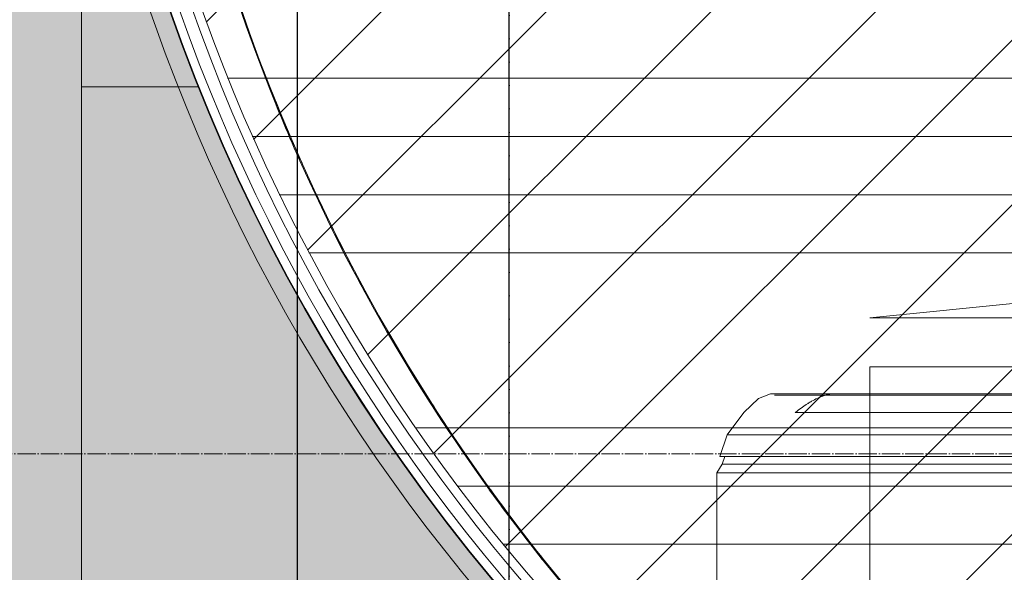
# Model space of a CAD drawing. Header units: millimetres. Extents: x -173851 to 481338, y -267897 to -21875.
# Tile 103 of 256: x -7394 to -6589, y -105487 to -105035. Entities that reach past the tile are written whole.
import ezdxf

# ---------------------------------------------------------------- set-up
doc = ezdxf.new("R2010")
doc.units = ezdxf.units.MM
doc.linetypes.add('-D1d1-15x02', pattern=[19, 15, -2, 0, -2])
doc.layers.get('Defpoints').update_dxf_attribs({"color": 31})
for name, color, linetype, lineweight in [('0_S_Black_02', 7, 'Continuous', 5), ('dim_light', 12, 'Continuous', 9), ('dim_pot', 183, 'Continuous', 9), ('pot sh', 183, 'Continuous', 15), ('Оборудование', 7, 'Continuous', 5), ('Оси', 7, 'Continuous', 5), ('Панели витража', 7, 'Continuous', 5), ('Перекрытия', 7, 'Continuous', 5), ('Сводный потолок_инженерия', 7, 'Continuous', 18), ('Стены', 7, 'Continuous', 5)]:
    doc.layers.add(name, color=color, linetype=linetype, lineweight=lineweight)
doc.layers.add('pol', color=7, linetype='Continuous', lineweight=15, true_color=0x55666d)
doc.styles.add('fl_iso paper', font='isocpeur.ttf', dxfattribs={"width": 0.8, "oblique": 10})
doc.dimstyles.new('In tre 1_75', dxfattribs={"dimtxt": 220, "dimasz": 120, "dimexe": 60, "dimexo": 10, "dimgap": 50, "dimtad": 1, "dimdec": 0, "dimrnd": 5, "dimzin": 0, "dimdsep": 46, "dimtxsty": 'fl_iso paper', "dimblk": 'ARCHTICK', "dimcen": 0, "dimdle": 60, "dimadec": 0, "dimazin": 0, "dimtfac": 1, "dimtdec": 0, "dimtofl": 0, "dimtmove": 1, "dimatfit": 1, "dimfxl": 1, "dimtfill": 1, "dimtolj": 1, "dimtzin": 0, "dimarcsym": 1})

# ---------------------------------------------------------------- blocks, each defined once
blk = doc.blocks.new('_ArchTick')
at = {"color": 0, "linetype": 'ByBlock', "lineweight": 9, "const_width": 0.15}
blk.add_lwpolyline([(-0.5, -0.5), (0.5, 0.5)], dxfattribs=at)
blk = doc.blocks.new('*D782')
at = {"layer": 'Defpoints', "color": 0, "linetype": 'ByBlock', "transparency": 16777216}
for p in [(-6994.127496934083, -102489.5881050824), (-6463.616192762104, -102489.5881050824), (-6321.10474033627, -105839.6011111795)]:
    blk.add_point(p, dxfattribs=at)
at = {"layer": 'dim_light', "color": 0, "linetype": 'ByBlock', "lineweight": -2, "transparency": 16777216}
for p, q in [((-6994.127496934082, -105899.6011111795), (-6994.127496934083, -102429.5881050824)), ((-6473.616192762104, -102489.5881050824), (-7054.127496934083, -102489.5881050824)), ((-6331.10474033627, -105839.6011111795), (-7054.127496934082, -105839.6011111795))]:
    blk.add_line(p, q, dxfattribs=at)
at = {"layer": 'dim_light', "color": 0, "linetype": 'ByBlock', "lineweight": -2, "transparency": 16777216, "xscale": 120, "yscale": 120, "zscale": 120}
for p, rotation in [((-6994.127496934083, -102489.5881050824), 90), ((-6994.127496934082, -105839.6011111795), 270)]:
    blk.add_blockref('_ArchTick', p, dxfattribs=dict(at, rotation=rotation))
at = {"layer": 'dim_light', "color": 0, "linetype": 'ByBlock', "transparency": 16777216, "insert": (-7154.12749693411, -104164.5946081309), "char_height": 220, "attachment_point": 5, "rotation": 90, "style": 'fl_iso paper', "bg_fill": 3, "box_fill_scale": 1.1, "bg_fill_color": 256, "bg_fill_true_color": 13158600, "bg_fill_transparency": 0}
blk.add_mtext('\\A1;3350', dxfattribs=at)
blk = doc.blocks.new('*D819')
at = {"layer": 'Defpoints', "color": 0, "linetype": 'ByBlock', "transparency": 16777216}
for p in [(-6641.730706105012, -98139.58810520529), (-7476.80338933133, -105839.6011111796), (-6815.147262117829, -105839.6011111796)]:
    blk.add_point(p, dxfattribs=at)
at = {"layer": 'dim_light', "color": 0, "linetype": 'ByBlock', "lineweight": -2, "transparency": 16777216}
for p, q in [((-7476.803389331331, -98079.58810520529), (-7476.80338933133, -105899.6011111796)), ((-6651.730706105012, -98139.58810520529), (-7536.803389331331, -98139.58810520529)), ((-6825.147262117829, -105839.6011111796), (-7536.80338933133, -105839.6011111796))]:
    blk.add_line(p, q, dxfattribs=at)
at = {"layer": 'dim_light', "color": 0, "linetype": 'ByBlock', "lineweight": -2, "transparency": 16777216, "xscale": 120, "yscale": 120, "zscale": 120}
for p, rotation in [((-7476.803389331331, -98139.58810520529), 90), ((-7476.80338933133, -105839.6011111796), 270)]:
    blk.add_blockref('_ArchTick', p, dxfattribs=dict(at, rotation=rotation))
at = {"layer": 'dim_light', "color": 0, "linetype": 'ByBlock', "transparency": 16777216, "insert": (-7636.803389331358, -101989.5946081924), "char_height": 220, "attachment_point": 5, "rotation": 90, "style": 'fl_iso paper', "bg_fill": 3, "box_fill_scale": 1.1, "bg_fill_color": 256, "bg_fill_true_color": 13158600, "bg_fill_transparency": 0}
blk.add_mtext('\\A1;7700', dxfattribs=at)
blk = doc.blocks.new('200W_komfort - КЭВ-29П2121W-16964316-План вент_ 3 Корп_ 1 Эт_в осях 5_1_0-13_1_0')
at = {"layer": 'Оборудование'}
for p, q in [((764.9999999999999, -30.00000000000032), (764.9999999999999, -265.5000000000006)), ((-676.1479309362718, -265.5000000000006), (764.9999999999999, -265.5000000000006)), ((760.7203149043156, -272.5000000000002), (764.9999999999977, -265.4999999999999)), ((760.7203149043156, -272.5000000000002), (-677.8152930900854, -272.5000000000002)), ((758.5329329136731, -278.8958102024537), (760.7203149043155, -272.5000000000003)), ((762.5866167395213, -278.8958102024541), (-762.5866167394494, -278.8958102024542)), ((756.5574076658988, -296.5249564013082), (762.5866167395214, -278.8958102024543)), ((-756.5574076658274, -296.524956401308), (756.5574076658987, -296.524956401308)), ((701.0000000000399, -314.6614164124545), (-700.9999999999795, -314.6614164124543)), ((701.0000000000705, -314.6614164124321), (-700.999999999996, -314.6614164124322)), ((-717.8111441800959, -328.9999999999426), (717.8111441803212, -328.9999999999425)), ((-669.1140385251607, -329.9999999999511), (669.1096386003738, -329.9999999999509)), ((669.1140385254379, -329.9999999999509), (721.2716677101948, -329.9999999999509))]:
    blk.add_line(p, q, dxfattribs=at)
at = {"layer": 'Оборудование', "flags": 128}
blk.add_lwpolyline([(721.2716677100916, -330.0000000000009), (721.2836462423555, -329.9999923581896), (731.1156605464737, -326.1436477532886), (743.076657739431, -314.7925812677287), (756.5574076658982, -296.5249564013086)], dxfattribs=at)
at = {"layer": 'Оборудование'}
for points in [[(689.7007142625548, -322.6497135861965), (690.1389562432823, -322.3812333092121), (690.5793770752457, -322.1059325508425), (691.0219774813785, -321.8239095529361)], [(691.621218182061, -321.4388406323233), (694.6464570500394, -319.4786216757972), (697.772641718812, -317.2091609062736), (701.0000000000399, -314.6614164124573)], [(673.8495127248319, -329.4852285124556), (672.1965852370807, -329.824797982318), (670.6148731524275, -329.9989851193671), (669.1107017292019, -329.9996858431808)], [(673.122395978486, -329.6256335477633), (674.8073552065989, -329.3256450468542), (676.5696143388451, -328.8478979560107), (678.4022366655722, -328.2014568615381)], [(680.7811599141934, -327.2828715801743), (679.9743717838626, -327.6194388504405), (679.1797887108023, -327.9259675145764), (678.3979521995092, -328.2017637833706)], [(682.8635852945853, -326.362006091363), (684.4012559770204, -325.6420528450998), (685.9775170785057, -324.820353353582), (687.5863504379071, -323.901552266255)], [(690.4900089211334, -322.1600356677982), (689.5084284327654, -322.7758306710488), (688.5370704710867, -323.3580637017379), (687.5773277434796, -323.9057501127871)]]:
    blk.add_open_spline(points, degree=3, dxfattribs=at)
for points, knots in [([(667.8241431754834, -329.956481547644), (668.3689580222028, -329.9941291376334), (669.4643765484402, -330.0200833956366), (670.6017241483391, -329.9522240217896), (671.1718120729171, -329.8964308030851)], [0.5555555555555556, 0.5555555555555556, 0.5555555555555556, 0.5555555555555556, 0.5833333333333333, 0.6102969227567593, 0.6102969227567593, 0.6102969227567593, 0.6102969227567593]), ([(678.5066184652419, -328.1644818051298), (678.5908971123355, -328.1345026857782), (679.7177704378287, -327.729617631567), (680.8709085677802, -327.2615789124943), (681.9579371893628, -326.7762526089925)], [0.718696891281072, 0.718696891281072, 0.718696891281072, 0.718696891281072, 0.7222222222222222, 0.7657507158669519, 0.7657507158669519, 0.7657507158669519, 0.7657507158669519])]:
    blk.add_open_spline(points, degree=3, knots=knots, dxfattribs=at)
blk = doc.blocks.new('A$C2f9d5261')
at = {"layer": 'Оборудование', "rotation": 180}
blk.add_blockref('200W_komfort - КЭВ-29П2121W-16964316-План вент_ 3 Корп_ 1 Эт_в осях 5_1_0-13_1_0', (4909.999999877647, 169.2000000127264), dxfattribs=at)
blk = doc.blocks.new('*D1228')
at = {"layer": 'Defpoints', "color": 0, "linetype": 'ByBlock', "transparency": 16777216}
for p in [(-6494.12749641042, -98089.58810506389), (-7167.346027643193, -105838.7881052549), (-6280.4385680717, -105838.7881052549)]:
    blk.add_point(p, dxfattribs=at)
at = {"layer": 'dim_pot', "color": 0, "linetype": 'ByBlock', "lineweight": -2, "transparency": 16777216}
for p, q in [((-7167.346027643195, -98029.58810506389), (-7167.346027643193, -105898.7881052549)), ((-6504.12749641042, -98089.58810506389), (-7227.346027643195, -98089.58810506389)), ((-6290.4385680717, -105838.7881052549), (-7227.346027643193, -105838.7881052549))]:
    blk.add_line(p, q, dxfattribs=at)
at = {"layer": 'dim_pot', "color": 0, "linetype": 'ByBlock', "lineweight": -2, "transparency": 16777216, "xscale": 120, "yscale": 120, "zscale": 120}
for p, rotation in [((-7167.346027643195, -98089.58810506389), 90), ((-7167.346027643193, -105838.7881052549), 270)]:
    blk.add_blockref('_ArchTick', p, dxfattribs=dict(at, rotation=rotation))
at = {"layer": 'dim_pot', "color": 0, "linetype": 'ByBlock', "transparency": 16777216, "insert": (-7327.346027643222, -101964.1881051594), "char_height": 220, "attachment_point": 5, "rotation": 90, "style": 'fl_iso paper', "bg_fill": 3, "box_fill_scale": 1.1, "bg_fill_color": 256, "bg_fill_true_color": 13158600, "bg_fill_transparency": 0}
blk.add_mtext('\\A1;7750', dxfattribs=at)
blk = doc.blocks.new('PAN_Door_Revolving - PAN_Door_Revolving-V15-50_AS_Plan_L01_Маркировочный - зависимый 4')
at = {"layer": 'Панели витража'}
for centre, radius, start, end in [((-3.896897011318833e-13, -1.244348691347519e-13), 1484.500000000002, 1.350985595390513, 58.45597265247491), ((-4.640709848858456e-13, -1.627829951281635e-13), 1477.000000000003, 301.5571422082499, 58.4428577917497), ((-4.640709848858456e-13, -1.627829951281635e-13), 1467.000000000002, 301.5571422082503, 58.44285779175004), ((-3.896897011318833e-13, -1.244348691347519e-13), 1459.500000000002, 1.374131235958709, 57.06262860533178)]:
    blk.add_arc(centre, radius, start, end, dxfattribs=at)
blk = doc.blocks.new('RST_AR_KMN_R22_SLB_FCD_rvt-1-50_AS_Plan_L01_Маркировочный - зависимый 4')
at = {"layer": 'Панели витража', "lineweight": 5, "rotation": 180}
blk.add_blockref('PAN_Door_Revolving - PAN_Door_Revolving-V15-50_AS_Plan_L01_Маркировочный - зависимый 4', (80683.66844672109, 34178.38817031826), dxfattribs=at)

msp = doc.modelspace()

# ---------------------------------------------------------------- hatches: boundary and pattern name
at = {"layer": 'pol', "true_color": 0xa6a6a6}
h = msp.add_hatch(color=253, dxfattribs=at)
h.dxf.hatch_style = 1
h.paths.add_polyline_path([(-28194.92749652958, -86219.58801258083), (-28194.92749652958, -78989.58810517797), (-24044.12749692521, -78989.58810530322), (-24044.12749692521, -83819.58810511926), (-24764.12749692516, -83819.58810511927), (-24764.12749692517, -86789.5881052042), (-25324.12749692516, -86789.5881052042), (-25324.12749692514, -86219.58819790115)])
edge = h.paths.add_edge_path(flags=17)
edge.add_line((-21196.43569949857, -78088.29358020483), (-21194.68003962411, -81039.23130297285))
edge.add_arc((-21794.67993343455, -81039.5882728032), 600.0000000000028, -89.97284325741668, 0.034088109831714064, ccw=False)
edge.add_line((-21794.39554870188, -81639.58820540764), (-21795.00537707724, -81639.5884944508))
edge.add_arc((-21794.72099234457, -82239.58842705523), 600.0000000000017, 90.02715674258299, 180.0301743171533)
edge.add_line((-22394.7209091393, -82239.90441175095), (-22392.50901623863, -86439.90388762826))
edge.add_arc((-21792.50909944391, -86439.58790293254), 599.9999999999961, 180.0301743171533, 270.0000000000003)
edge.add_line((-21792.50909944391, -87039.58790293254), (-21191.90867825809, -87039.58790293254))
edge.add_line((-21191.90867825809, -87039.58790293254), (-21191.90867825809, -87639.58810511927))
edge.add_line((-21191.90867825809, -87639.58810511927), (-22392.19340000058, -87639.58810511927))
edge.add_arc((-22392.19340000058, -87039.58810511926), 600.0000000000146, 180.0271567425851, 269.99999999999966, ccw=False)
edge.add_line((-22992.19333260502, -87039.87248985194), (-22995.03704536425, -81040.15707680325))
edge.add_arc((-22395.03711275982, -81039.87269207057), 599.9999999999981, 90.027156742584, 180.0271567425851, ccw=False)
edge.add_line((-22395.3214974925, -80439.87275946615), (-22394.89784251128, -80439.87255866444))
edge.add_arc((-22395.18222724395, -79839.87262606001), 600.0000000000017, 270.027156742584, 360.0410189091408)
edge.add_line((-21795.18238100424, -79839.44307708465), (-21796.43574792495, -78088.72312932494))
edge.add_line((-21796.43574792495, -78088.72312932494), (-21196.43569949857, -78088.29358020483))
edge = h.paths.add_edge_path()
edge.add_line((-22867.53051351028, -76990.38810520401), (-23694.12749692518, -76990.38810520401))
edge.add_line((-23694.12749692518, -76990.38810520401), (-23694.12749692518, -77594.5882327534))
edge.add_line((-23694.12749692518, -77594.5882327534), (-24044.0917835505, -77597.08797765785))
edge.add_line((-24044.0917835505, -77597.08797765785), (-24044.12749692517, -77189.58810520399))
edge.add_line((-24044.12749692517, -77189.58810520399), (-25494.12749681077, -77189.58810520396))
edge.add_line((-25494.12749681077, -77189.58810520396), (-25494.14997868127, -76590.38810511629))
edge.add_line((-25494.14997868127, -76590.38810511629), (-28193.32749652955, -76590.38810511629))
edge.add_line((-28193.32749652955, -76590.38810511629), (-28193.32749652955, -78489.58810511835))
edge.add_line((-28193.32749652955, -78489.58810511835), (-26544.12749692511, -78489.58810511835))
edge.add_line((-26544.12749692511, -78489.58810511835), (-26544.12749692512, -78789.58810524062))
edge.add_line((-26544.12749692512, -78789.58810524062), (-23694.12749692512, -78789.58810520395))
edge.add_line((-23694.12749692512, -78789.58810520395), (-23694.12749692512, -88739.588105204))
edge.add_line((-23694.12749692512, -88739.588105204), (-21194.12749681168, -88739.588105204))
edge.add_line((-21194.12749681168, -88739.588105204), (-21194.12749681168, -82839.58810511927))
edge.add_line((-21194.12749681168, -82839.58810511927), (-19994.12749719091, -82839.58810511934))
edge.add_line((-19994.12749719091, -82839.58810511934), (-19994.12749719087, -82339.31921960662))
edge.add_line((-19994.12749719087, -82339.31921960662), (-19124.12749681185, -82339.31921960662))
edge.add_line((-19124.12749681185, -82339.31921960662), (-19124.52749681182, -76989.58810520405))
edge.add_line((-19124.52749681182, -76989.58810520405), (-19950.53228196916, -76989.58810520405))
edge.add_arc((-21409.12749652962, -76639.58810492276), 1500.000000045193, 193.5248260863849, 346.5066011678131, ccw=False)
h.paths.add_polyline_path([(-20994.12749681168, -85539.58810520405), (-13744.1274964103, -85539.58810520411), (-13744.1274964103, -87839.58810520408), (-13844.12749641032, -87839.58810520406), (-15094.12749681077, -87839.58810520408), (-20994.12749681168, -87839.58810520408)])
h.paths.add_polyline_path([(-16689.12749681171, -94339.5881052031), (-13849.12749640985, -94339.5881052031), (-13849.12749640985, -92289.5881052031), (-16689.12749681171, -92289.5881052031)], flags=17)
edge = h.paths.add_edge_path(flags=17)
edge.add_line((-11143.55835974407, -92489.56590899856), (-11144.05718459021, -92489.56590899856))
edge.add_arc((-11144.05718459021, -91889.56590899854), 600.0000000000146, 180.030751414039, 269.9999999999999, ccw=False)
edge.add_line((-11744.05709817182, -91889.88793703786), (-11746.95591251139, -86488.84162752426))
edge.add_arc((-12346.955826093, -86489.16365556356), 600.0000000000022, 0.0307514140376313, 90.02715674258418)
edge.add_line((-12347.24021082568, -85889.16372295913), (-13544.4119373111, -85889.73115195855))
edge.add_line((-13544.4119373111, -85889.73115195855), (-13544.12749641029, -86489.84958905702))
edge.add_line((-13544.12749641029, -86489.84958905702), (-12947.09021708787, -86489.56660854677))
edge.add_arc((-12946.8058323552, -87089.56654115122), 600.0000000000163, 0.028189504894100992, 90.02715674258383, ccw=False)
edge.add_line((-12346.8059049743, -87089.27134135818), (-12343.85361652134, -93089.86110879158))
edge.add_arc((-11743.85368914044, -93089.56590899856), 600.0000000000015, 180.0281895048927, 269.9999999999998)
edge.add_line((-11743.85368914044, -93689.56590899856), (-11143.55835974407, -93689.56590899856))
edge.add_line((-11143.55835974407, -93689.56590899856), (-11143.55835974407, -92489.56590899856))
h.paths.add_polyline_path([(-9564.149978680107, -93089.58810524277), (-9564.149978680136, -96089.58810524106), (-11144.14964157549, -96089.58810524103), (-11144.14964157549, -96739.58810520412), (-12744.14997847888, -96739.5881052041), (-12744.14997847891, -95339.58810520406), (-13094.14997827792, -95339.58810520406), (-13094.14997827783, -93889.5881052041), (-13544.14997867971, -93889.58810520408), (-13544.14997867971, -92089.5881052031), (-16694.14997867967, -92089.58810520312), (-16694.14997867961, -90539.58810520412), (-13194.14997827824, -90539.58810520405), (-13194.14997827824, -89459.58810520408), (-13544.14997827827, -89459.58810520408), (-13544.1499783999, -84414.58810520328), (-13144.12749653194, -84414.58810520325), (-13144.12749653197, -82839.58810520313), (-13244.12749681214, -82839.58810520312), (-13244.12749681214, -81089.58810508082), (-13544.12749681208, -81089.58810508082), (-13544.12749681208, -80639.58810524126), (-11544.12749666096, -80639.58810524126), (-11544.12749666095, -82739.58810524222), (-11443.76800688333, -82739.5881052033), (-11443.76800688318, -84414.58810520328), (-11144.14997868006, -84414.58810520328), (-11144.14997868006, -87509.58810524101), (-11514.14997868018, -87509.58810524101), (-11514.14997868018, -90539.58810520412), (-11144.14997868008, -90539.58810520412), (-11144.14964157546, -93089.588105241)])
edge = h.paths.add_edge_path()
edge.add_line((-11146.63135644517, -93089.58601444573), (-10789.12749681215, -93089.58810524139))
edge.add_line((-10789.12749681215, -93089.58810524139), (-10789.12749681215, -92609.58810524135))
edge.add_line((-10789.12749681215, -92609.58810524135), (-7945.501746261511, -92609.58810524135))
edge.add_line((-7945.501746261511, -92609.58810524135), (-7345.501798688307, -92609.58810524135))
edge.add_line((-7345.501798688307, -92609.58810524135), (-7342.993586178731, -100889.766177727))
edge.add_arc((-7942.993534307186, -100889.515354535), 600.0000005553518, 270.0253169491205, 359.9760481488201, ccw=False)
edge.add_arc((-7942.44403111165, -102089.5152291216), 600.0000000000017, 90.02715674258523, 180.0285281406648)
edge.add_line((-8542.443956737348, -102089.8139750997), (-8540.77858455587, -104839.5881052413))
edge.add_line((-8540.77858455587, -104839.5881052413), (-9140.779144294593, -104839.5881052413))
edge.add_line((-9140.779144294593, -104839.5881052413), (-9142.73019566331, -100889.8310144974))
edge.add_arc((-8542.730269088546, -100889.5341807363), 600.0000000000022, 90.02715674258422, 180.0283455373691, ccw=False)
edge.add_line((-8543.014653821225, -100289.5342481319), (-8542.973281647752, -100289.5342285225))
edge.add_arc((-8543.257666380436, -99689.53429591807), 600.0000000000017, 270.0271567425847, 360.0237094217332)
edge.add_line((-7943.257717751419, -99689.28601144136), (-7945.243980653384, -94289.31762452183))
edge.add_arc((-8545.243929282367, -94289.56590899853), 599.9999999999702, 0.02370942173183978, 90.00000000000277)
edge.add_line((-8545.243929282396, -93689.56590899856), (-11146.6348653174, -93689.56590899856))
edge.add_line((-11146.6348653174, -93689.56590899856), (-11146.63135644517, -93089.58601444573))
edge = h.paths.add_edge_path(flags=17)
edge.add_line((-10944.15128060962, -102689.5910616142), (-10342.06466726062, -102689.5910616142))
edge.add_arc((-10342.06466726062, -102089.5910616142), 600, 270, 360.0274455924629)
edge.add_line((-9742.0647360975, -102089.303652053), (-9743.214117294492, -99689.84054366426))
edge.add_arc((-9143.214186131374, -99689.55313410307), 600.0000000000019, 90.02715674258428, 180.0274455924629, ccw=False)
edge.add_arc((-9143.498570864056, -98489.55320149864), 600, 270.0000000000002, 358.2550162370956)
edge.add_line((-8543.776814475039, -98507.82380394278), (-8544.637600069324, -96689.27239002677))
edge.add_arc((-9144.637532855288, -96689.5563915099), 600.0000000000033, 0.02712014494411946, 89.99999999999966)
edge.add_line((-9144.637532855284, -96089.5563915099), (-9944.127640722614, -96089.5563915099))
edge.add_line((-9944.127640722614, -96089.5563915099), (-9944.127496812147, -97289.58810508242))
edge.add_line((-9944.127496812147, -97289.58810508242), (-10944.14997868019, -97289.58810506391))
edge.add_line((-10944.14997868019, -97289.58810506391), (-10944.15128060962, -102689.5910616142))
edge = h.paths.add_edge_path()
edge.add_line((-10144.14997868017, -96089.58810522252), (-10144.14997868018, -97289.58810506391))
edge.add_line((-10144.14997868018, -97289.58810506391), (-10944.14997868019, -97289.58810506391))
edge.add_line((-10944.14997868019, -97289.58810506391), (-10944.14997868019, -105838.7881052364))
edge.add_line((-10944.14997868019, -105838.7881052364), (-9144.149978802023, -105838.7881052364))
edge.add_line((-9144.149978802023, -105838.7881052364), (-9144.149978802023, -104839.5881052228))
edge.add_line((-9144.149978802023, -104839.5881052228), (-8144.149978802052, -104839.5881052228))
edge.add_line((-8144.149978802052, -104839.5881052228), (-8144.149978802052, -105839.5881052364))
edge.add_line((-8144.149978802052, -105839.5881052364), (-6645.814894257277, -105838.7881052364))
edge.add_line((-6645.814894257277, -105838.7881052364), (-6635.026875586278, -105820.1027087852))
edge.add_line((-6635.026875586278, -105820.1027087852), (-6615.13573239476, -105831.5868656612))
edge.add_line((-6615.13573239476, -105831.5868656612), (-6611.45126787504, -105825.2051859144))
edge.add_arc((-5869.201267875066, -104539.5904739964), 1484.499999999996, -59.030779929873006, 240.00000000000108, ccw=False)
edge.add_line((-5105.310938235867, -105812.4658859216), (-5094.210018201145, -105839.6796395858))
edge.add_line((-5094.210018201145, -105839.6796395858), (-3444.118414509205, -105839.6275576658))
edge.add_line((-3444.118414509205, -105839.6275576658), (-3444.149978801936, -104839.5881052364))
edge.add_line((-3444.149978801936, -104839.5881052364), (-2644.149978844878, -104839.5881052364))
edge.add_line((-2644.149978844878, -104839.5881052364), (-2644.149978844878, -100989.5881052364))
edge.add_line((-2644.149978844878, -100989.5881052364), (-3444.172460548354, -100989.5881052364))
edge.add_line((-3444.172460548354, -100989.5881052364), (-3444.172460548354, -99989.58810523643))
edge.add_line((-3444.172460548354, -99989.58810523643), (-2644.149978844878, -99989.58810523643))
edge.add_line((-2644.149978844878, -99989.58810523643), (-2644.149978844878, -97789.58810506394))
edge.add_line((-2644.149978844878, -97789.58810506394), (-5594.149978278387, -97789.58810506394))
edge.add_line((-5594.149978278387, -97789.58810506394), (-5594.149978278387, -98089.58810506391))
edge.add_line((-5594.149978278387, -98089.58810506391), (-6494.149978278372, -98089.58810506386))
edge.add_line((-6494.149978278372, -98089.58810506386), (-6494.149978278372, -97089.5881050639))
edge.add_line((-6494.149978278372, -97089.5881050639), (-5794.149978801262, -97089.5881050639))
edge.add_line((-5794.149978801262, -97089.5881050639), (-5794.14997880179, -92589.58810522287))
edge.add_line((-5794.14997880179, -92589.58810522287), (-10794.17212344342, -92589.59764703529))
edge.add_line((-10794.17212344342, -92589.59764703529), (-10794.17212344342, -93089.58810522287))
edge.add_line((-10794.17212344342, -93089.58810522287), (-9564.149978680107, -93089.58810522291))
edge.add_line((-9564.149978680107, -93089.58810522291), (-9564.149978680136, -96089.58810522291))
edge.add_line((-9564.149978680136, -96089.58810522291), (-10144.14997868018, -96089.58810522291))
edge.add_line((-10144.14997868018, -96089.58810522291), (-10144.14997868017, -96089.58810522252))
at = {"layer": 'pol'}
h = msp.add_hatch(dxfattribs=at)
h.set_pattern_fill('ANSI34', color=256, scale=15, angle=315)
h.set_pattern_definition([(0, (47927.97506749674, -81365.59357222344), (5.684341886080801e-14, 285.7500000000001), []), (0, (47975.60008806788, -81413.21859279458), (5.684341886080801e-14, 285.7500000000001), []), (0, (48023.22510863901, -81460.84361336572), (5.684341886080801e-14, 285.7500000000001), []), (0, (48070.85023527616, -81508.46874000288), (5.684341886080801e-14, 285.7500000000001), [])])
edge = h.paths.add_edge_path()
edge.add_arc((-5869.178786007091, -104539.5904740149), 1459.500000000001, 0, 360)
at = {"layer": 'pot sh', "true_color": 0x817863}
h = msp.add_hatch(dxfattribs=at)
h.set_pattern_fill('ANSI31', color=8, scale=350, angle=315)
h.set_pattern_definition([(0, (0, 0), (3.410605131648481e-13, 1111.25), [])])
h.paths.add_polyline_path([(-11144.14027409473, -96089.588105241), (-11144.14027409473, -92589.59764705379), (-5794.127496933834, -92589.58810524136), (-5794.127496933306, -97089.5881050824), (-6494.127496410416, -97089.5881050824), (-6494.028589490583, -105839.5881052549), (-6645.792412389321, -105838.7881052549), (-8144.127496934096, -105839.5881052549), (-8144.127496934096, -104839.5881052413), (-9144.127496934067, -104839.5881052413), (-9144.127496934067, -105838.7881052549), (-10944.12749681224, -105838.7881052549), (-10944.12749681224, -97289.58810508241), (-10144.12749681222, -97289.58810508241), (-10144.12749681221, -96089.58810524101)])
at = {"layer": 'pot sh', "linetype": 'ByBlock', "lineweight": 0, "true_color": 0x878581}
h = msp.add_hatch(dxfattribs=at)
h.set_pattern_fill('ANSI31', color=252, scale=30)
h.set_pattern_definition([(45, (0, 0), (-67.35192090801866, 67.35192090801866), [])])
edge = h.paths.add_edge_path()
edge.add_arc((-5869.178786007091, -104539.5904740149), 1459.500000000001, 0, 360)

# ---------------------------------------------------------------- next in the draw order: dimensions: what is measured, and where the dimension line sits
at = {"layer": 'dim_light', "linetype": 'ByBlock'}
dim = msp.add_linear_dim(base=(-6994.127496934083, -102489.5881050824), p1=(-6321.104740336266, -105839.6011111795), p2=(-6463.616192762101, -102489.5881050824), angle=90, dimstyle='In tre 1_75', dxfattribs=at)
dim.commit()
dim.dimension.update_dxf_attribs({"geometry": '*D782', "text_midpoint": (-7154.12749693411, -104164.5946081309)})

# ---------------------------------------------------------------- next in the draw order: dimensions: what is measured, and where the dimension line sits
dim = msp.add_linear_dim(base=(-7476.80338933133, -105839.6011111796), p1=(-6641.730706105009, -98139.58810520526), p2=(-6815.147262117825, -105839.6011111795), angle=90, dimstyle='In tre 1_75', dxfattribs=at)
dim.commit()
dim.dimension.update_dxf_attribs({"geometry": '*D819', "text_midpoint": (-7636.803389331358, -101989.5946081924)})

# ---------------------------------------------------------------- next in the draw order: hatches: boundary and pattern name
at = {"layer": 'pol'}
h = msp.add_hatch(dxfattribs=at)
h.set_pattern_fill('AR-B816', color=256, scale=2.9528, angle=90)
h.set_pattern_definition([(90, (-10944.12749681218, -97289.9881052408), (-600.0089599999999, 3.67399526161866e-14), []), (180, (-10944.12749681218, -97289.9881052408), (-600.0089599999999, -600.0089599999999), [600.0089599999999, -600.0089599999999])])
edge = h.paths.add_edge_path()
edge.add_line((-10144.14997868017, -96089.58810522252), (-10144.14997868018, -97289.58810506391))
edge.add_line((-10144.14997868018, -97289.58810506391), (-10944.14997868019, -97289.58810506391))
edge.add_line((-10944.14997868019, -97289.58810506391), (-10944.14997868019, -105838.7881052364))
edge.add_line((-10944.14997868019, -105838.7881052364), (-9144.149978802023, -105838.7881052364))
edge.add_line((-9144.149978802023, -105838.7881052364), (-9144.149978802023, -104839.5881052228))
edge.add_line((-9144.149978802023, -104839.5881052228), (-8144.149978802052, -104839.5881052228))
edge.add_line((-8144.149978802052, -104839.5881052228), (-8144.149978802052, -105839.5881052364))
edge.add_line((-8144.149978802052, -105839.5881052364), (-6645.814894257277, -105838.7881052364))
edge.add_line((-6645.814894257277, -105838.7881052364), (-6635.026875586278, -105820.1027087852))
edge.add_line((-6635.026875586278, -105820.1027087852), (-6615.13573239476, -105831.5868656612))
edge.add_line((-6615.13573239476, -105831.5868656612), (-6611.45126787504, -105825.2051859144))
edge.add_arc((-5869.201267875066, -104539.5904739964), 1484.499999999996, -59.030779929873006, 240.00000000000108, ccw=False)
edge.add_line((-5105.310938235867, -105812.4658859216), (-5094.210018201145, -105839.6796395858))
edge.add_line((-5094.210018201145, -105839.6796395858), (-3444.118414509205, -105839.6275576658))
edge.add_line((-3444.118414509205, -105839.6275576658), (-3444.149978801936, -104839.5881052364))
edge.add_line((-3444.149978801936, -104839.5881052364), (-2644.149978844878, -104839.5881052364))
edge.add_line((-2644.149978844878, -104839.5881052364), (-2644.149978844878, -100989.5881052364))
edge.add_line((-2644.149978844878, -100989.5881052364), (-3444.172460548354, -100989.5881052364))
edge.add_line((-3444.172460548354, -100989.5881052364), (-3444.172460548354, -99989.58810523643))
edge.add_line((-3444.172460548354, -99989.58810523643), (-2644.149978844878, -99989.58810523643))
edge.add_line((-2644.149978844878, -99989.58810523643), (-2644.149978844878, -97789.58810506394))
edge.add_line((-2644.149978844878, -97789.58810506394), (-5594.149978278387, -97789.58810506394))
edge.add_line((-5594.149978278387, -97789.58810506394), (-5594.149978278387, -98089.58810506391))
edge.add_line((-5594.149978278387, -98089.58810506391), (-6494.149978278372, -98089.58810506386))
edge.add_line((-6494.149978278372, -98089.58810506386), (-6494.149978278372, -97089.5881050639))
edge.add_line((-6494.149978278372, -97089.5881050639), (-5794.149978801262, -97089.5881050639))
edge.add_line((-5794.149978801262, -97089.5881050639), (-5794.14997880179, -92589.58810522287))
edge.add_line((-5794.14997880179, -92589.58810522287), (-10794.17212344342, -92589.59764703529))
edge.add_line((-10794.17212344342, -92589.59764703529), (-10794.17212344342, -93089.58810522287))
edge.add_line((-10794.17212344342, -93089.58810522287), (-9564.149978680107, -93089.58810522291))
edge.add_line((-9564.149978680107, -93089.58810522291), (-9564.149978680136, -96089.58810522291))
edge.add_line((-9564.149978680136, -96089.58810522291), (-10144.14997868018, -96089.58810522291))
edge.add_line((-10144.14997868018, -96089.58810522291), (-10144.14997868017, -96089.58810522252))

# ---------------------------------------------------------------- next in the draw order: linework, layer by layer
at = {"layer": '0_S_Black_02'}
for p, q in [((-5899.201545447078, -105198.4744945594), (-6699.196493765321, -105278.5249952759)), ((-6699.196493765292, -105278.5249952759), (-5099.196496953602, -105278.423993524)), ((-5099.193971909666, -105318.4239934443), (-6699.193968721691, -105318.5249951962)), ((-6699.193968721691, -105318.5249951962), (-6699.177555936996, -105578.5249946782))]:
    msp.add_line(p, q, dxfattribs=at)
at = {"layer": 'Defpoints', "linetype": 'ByBlock'}
for points in [[(-8144.149978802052, -105839.5881052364), (-6645.814894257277, -105838.7881052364), (-6635.026875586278, -105820.1027087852), (-6615.13573239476, -105831.5868656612), (-6611.45126787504, -105825.2051859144, -3.669899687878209), (-5105.310938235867, -105812.4658859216), (-5094.210018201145, -105839.6796395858), (-3444.118414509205, -105839.6275576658), (-3444.149978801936, -104839.5881052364), (-2644.149978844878, -104839.5881052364), (-2644.149978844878, -100989.5881052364), (-3444.172460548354, -100989.5881052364), (-3444.172460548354, -99989.58810523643), (-2644.149978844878, -99989.58810523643), (-2644.149978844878, -97789.58810506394), (-5594.149978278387, -97789.58810506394), (-5594.149978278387, -98089.58810506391), (-6494.149978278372, -98089.58810506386), (-6494.149978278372, -97089.5881050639)], [(-6494.127496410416, -97089.5881050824), (-6494.127496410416, -98089.58810508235), (-5594.12749641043, -98089.58810508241), (-5594.12749641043, -97789.58810508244), (-2644.127496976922, -97789.58810508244), (-2644.127496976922, -99989.58810525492), (-3444.149978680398, -99989.58810525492), (-3444.149978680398, -100989.5881052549), (-2644.127496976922, -100989.5881052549), (-2644.127496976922, -104839.5881052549), (-3444.127496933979, -104839.5881052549), (-3444.095932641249, -105839.6275576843), (-5094.187536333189, -105839.6796396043), (-5105.288456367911, -105812.4658859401, 3.669899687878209), (-6611.428786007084, -105825.2051859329), (-6615.113250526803, -105831.5868656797), (-6635.004393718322, -105820.1027088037), (-6645.792412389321, -105838.7881052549), (-8144.127496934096, -105839.5881052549)]]:
    msp.add_lwpolyline(points, format="xyb", dxfattribs=at)
at = {"layer": 'Оси', "linetype": '-D1d1-15x02'}
for p, q in [((-6994.127496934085, -110109.9371131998), (-6994.127496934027, -65243.55334328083)), ((278.0284150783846, -105389.5881052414), (-34415.73332455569, -105389.5881052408))]:
    msp.add_line(p, q, dxfattribs=at)
at = {"layer": 'Перекрытия'}
msp.add_arc((-5869.178786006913, -104539.590474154), 1499.999999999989, 181.338698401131, 239.1217705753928, dxfattribs=at)
at = {"layer": 'Стены'}
for radius, start, end in [(1500.799999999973, 180, 236.4496488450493), (1499.999999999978, 180, 237.1081326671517), (1500.799999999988, 201.3524701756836, 204.0867757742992), (1499.999999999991, 201.3723916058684, 204.1071002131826), (1500.799999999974, 206.2054619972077, 208.9159320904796), (1499.999999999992, 206.2296758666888, 208.9404112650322), (1500.799999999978, 211.0435530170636, 213.7540245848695), (1499.999999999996, 211.07198055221, 213.7827173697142), (1500.799999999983, 215.8727093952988, 218.6070197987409), (1499.99999999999, 215.9052877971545, 218.640001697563)]:
    msp.add_arc((-5794.127496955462, -104539.5881052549), radius, start, end, dxfattribs=at)

# ---------------------------------------------------------------- next in the draw order: block references
at = {"lineweight": 5}
msp.add_blockref('RST_AR_KMN_R22_SLB_FCD_rvt-1-50_AS_Plan_L01_Маркировочный - зависимый 4', (-86552.84723272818, -138717.9786443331), dxfattribs=at)
at = {"layer": 'Сводный потолок_инженерия', "linetype": 'ByBlock'}
msp.add_blockref('A$C2f9d5261', (-10969.18925635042, -105839.8650725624), dxfattribs=at)

# ---------------------------------------------------------------- next in the draw order: dimensions: what is measured, and where the dimension line sits
at = {"layer": 'dim_pot', "linetype": 'ByBlock'}
dim = msp.add_linear_dim(base=(-7167.346027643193, -105838.7881052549), p1=(-6494.127496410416, -98089.58810506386), p2=(-6280.438568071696, -105838.7881052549), angle=90, dimstyle='In tre 1_75', dxfattribs=at)
dim.commit()
dim.dimension.update_dxf_attribs({"geometry": '*D1228', "text_midpoint": (-7327.346027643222, -101964.1881051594)})

doc.saveas('drawing.dxf')
